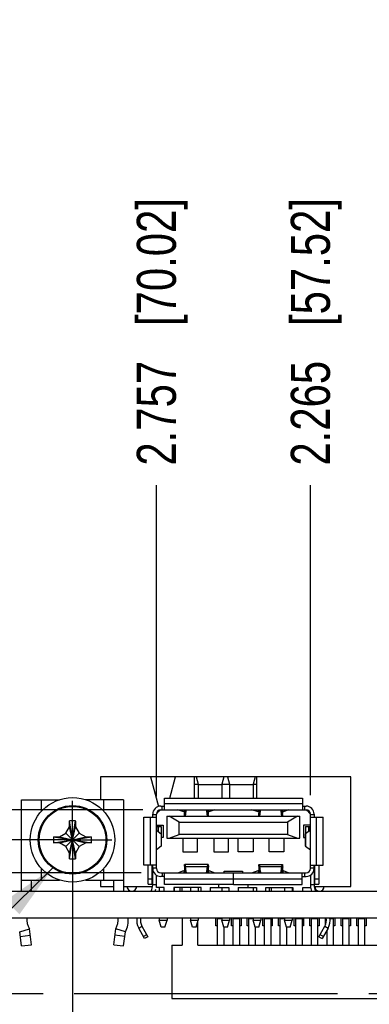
# Model space of a CAD drawing. Header units: inches. Extents: x -4.5 to 34, y 0 to 22.
# Tile 6 of 41: x 12.9 to 14, y 4 to 7.2. Entities that reach past the tile are written whole.
import ezdxf

# ---------------------------------------------------------------- set-up
doc = ezdxf.new("R2010")
doc.units = ezdxf.units.IN
doc.header["$LTSCALE"] = 1.87
doc.header["$MEASUREMENT"] = 0
doc.linetypes.add('CENTER', pattern=[0.6, 0.375, -0.075, 0.075, -0.075])
doc.linetypes.add('PHANTOM', pattern=[0.8, 0.45, -0.05, 0.1, -0.05, 0.1, -0.05])
doc.layers.get('0').update_dxf_attribs({"linetype": 'CONTINUOUS'})
for name, color, linetype in [('02___PRT_ALL_AXES', 7, 'CONTINUOUS'), ('DETAIL', 7, 'CONTINUOUS'), ('DIMENSIONS', 7, 'CONTINUOUS')]:
    doc.layers.add(name, color=color, linetype=linetype)
doc.styles.get("Standard").update_dxf_attribs({"font": 'txt', "width": 0.8})
doc.styles.add('TEXTSTYLE_1', font='gdt', dxfattribs={"width": 0.8})
doc.dimstyles.new('DIMSTYLE_2', dxfattribs={"dimtxt": 0.125, "dimasz": 0.18, "dimexe": 0.125, "dimexo": 0.0625, "dimgap": 0.09, "dimtad": 0, "dimtih": 1, "dimtoh": 1, "dimdec": 3, "dimzin": 4, "dimdsep": 46, "dimtxsty": 'STANDARD', "dimblk": '_FILLED', "dimblk1": '_FILLED', "dimblk2": '_FILLED', "dimcen": 0.09, "dimadec": 0, "dimazin": 0, "dimtp": 0.01, "dimtm": 0.01, "dimtfac": 1, "dimtdec": 3, "dimtofl": 0, "dimtmove": 0, "dimatfit": 3, "dimldrblk": '_FILLED', "dimfxl": 1, "dimtolj": 1, "dimtzin": 4, "dimarcsym": 0})
doc.dimstyles.new('DIMSTYLE_3', dxfattribs={"dimtxt": 0.125, "dimasz": 0.18, "dimexe": 0.125, "dimexo": 0.0625, "dimgap": 0.09, "dimtad": 0, "dimtih": 1, "dimtoh": 1, "dimdec": 3, "dimzin": 4, "dimdsep": 46, "dimtxsty": 'STANDARD', "dimblk": '_FILLED', "dimblk1": '_FILLED', "dimblk2": '_FILLED', "dimcen": 0.09, "dimadec": 0, "dimazin": 0, "dimtp": 0.01, "dimtm": 0.01, "dimtfac": 1, "dimtdec": 3, "dimtmove": 0, "dimatfit": 2, "dimldrblk": '_FILLED', "dimfxl": 1, "dimtolj": 1, "dimtzin": 4, "dimarcsym": 0})
doc.dimstyles.get("Standard").update_dxf_attribs({"dimtxt": 0.125, "dimasz": 0.18, "dimexe": 0.125, "dimexo": 0.0625, "dimgap": 0.09, "dimtad": 0, "dimtih": 1, "dimtoh": 1, "dimdec": 3, "dimzin": 4, "dimdsep": 46, "dimtxsty": 'STANDARD', "dimblk": '_FILLED', "dimblk1": '_FILLED', "dimblk2": '_FILLED', "dimcen": 0.09, "dimadec": 0, "dimazin": 0, "dimtol": 1, "dimtp": 0.01, "dimtm": 0.01, "dimtfac": 1, "dimtdec": 3, "dimtofl": 0, "dimtmove": 0, "dimatfit": 3, "dimldrblk": '_FILLED', "dimfxl": 1, "dimtolj": 1, "dimtzin": 4, "dimarcsym": 0})

# ---------------------------------------------------------------- blocks, each defined once
blk = doc.blocks.new('*D35')
at = {"layer": 'DIMENSIONS', "color": 2, "linetype": 'CONTINUOUS'}
for p, q in [((9.7163, 4.8058), (9.3303, 4.8058)), ((9.8535, 4.5674), (9.7163, 4.8058)), ((12.9807, 4.5674), (9.8535, 4.5674))]:
    blk.add_line(p, q, dxfattribs=at)
at = {"layer": 'DIMENSIONS', "color": 2, "linetype": 'CONTINUOUS', "insert": (9.2678, 4.8683), "char_height": 0.125, "width": 1.125, "attachment_point": 3, "line_spacing_factor": 0.9}
blk.add_mtext('.249{\\Ftxt.shx;\\W1.000000;\\H0.125000; }[6.32]', dxfattribs=at)
blk = doc.blocks.new('_FILLED')
at = {"color": 0, "linetype": 'BYBLOCK'}
blk.add_solid([(0, 0), (-1, 0.174), (-1, -0.174)], dxfattribs=at)
blk = doc.blocks.new('*D36')
at = {"layer": 'DIMENSIONS', "color": 2, "linetype": 'CONTINUOUS'}
blk.add_line((13.2624, 4.4624), (9.3303, 4.4624), dxfattribs=at)
at = {"layer": 'DIMENSIONS', "color": 2, "linetype": 'CONTINUOUS', "insert": (9.2678, 4.5249), "char_height": 0.125, "width": 1.125, "attachment_point": 3, "line_spacing_factor": 0.9}
blk.add_mtext('.144{\\Ftxt.shx;\\W1.000000;\\H0.125000; }[3.66]', dxfattribs=at)
blk = doc.blocks.new('*D37')
at = {"layer": 'DIMENSIONS', "color": 2, "linetype": 'CONTINUOUS'}
for p, q in [((9.7266, 4.9526), (9.3303, 4.9526)), ((9.8822, 4.6632), (9.7266, 4.9526)), ((13.2683, 4.6632), (9.8822, 4.6632))]:
    blk.add_line(p, q, dxfattribs=at)
at = {"layer": 'DIMENSIONS', "color": 2, "linetype": 'CONTINUOUS', "insert": (9.2678, 5.0151), "char_height": 0.125, "width": 1.125, "attachment_point": 3, "line_spacing_factor": 0.9}
blk.add_mtext('.345{\\Ftxt.shx;\\W1.000000;\\H0.125000; }[8.76]', dxfattribs=at)
blk = doc.blocks.new('*D41')
at = {"layer": 'DIMENSIONS', "color": 2, "linetype": 'CONTINUOUS'}
blk.add_line((13.0432, 4.5049), (13.0432, 3.3729), dxfattribs=at)
at = {"layer": 'DIMENSIONS', "color": 2, "linetype": 'CONTINUOUS', "insert": (12.9807, 3.3104), "char_height": 0.125, "width": 1.325, "attachment_point": 3, "rotation": 90, "line_spacing_factor": 0.9}
blk.add_mtext('3.025{\\Ftxt.shx;\\W1.000000;\\H0.125000; }[76.82]', dxfattribs=at)
blk = doc.blocks.new('*D48')
at = {"layer": 'DIMENSIONS', "color": 2, "linetype": 'CONTINUOUS'}
blk.add_line((13.8033, 4.71), (13.8033, 5.701), dxfattribs=at)
at = {"layer": 'DIMENSIONS', "color": 2, "linetype": 'CONTINUOUS', "insert": (13.7408, 5.7635), "char_height": 0.125, "width": 1.325, "attachment_point": 1, "rotation": 90, "line_spacing_factor": 0.9}
blk.add_mtext('2.265{\\Ftxt.shx;\\W1.000000;\\H0.125000; }[57.52]', dxfattribs=at)
blk = doc.blocks.new('*D49')
at = {"layer": 'DIMENSIONS', "color": 2, "linetype": 'CONTINUOUS'}
blk.add_line((13.3111, 4.706), (13.3111, 5.701), dxfattribs=at)
at = {"layer": 'DIMENSIONS', "color": 2, "linetype": 'CONTINUOUS', "insert": (13.2486, 5.7635), "char_height": 0.125, "width": 1.325, "attachment_point": 1, "rotation": 90, "line_spacing_factor": 0.9}
blk.add_mtext('2.757{\\Ftxt.shx;\\W1.000000;\\H0.125000; }[70.02]', dxfattribs=at)
blk = doc.blocks.new('*D50')
at = {"layer": 'DIMENSIONS', "color": 2, "linetype": 'CONTINUOUS'}
blk.add_line((12.5319, 4.8478), (12.5319, 5.701), dxfattribs=at)
at = {"layer": 'DIMENSIONS', "color": 2, "linetype": 'CONTINUOUS', "insert": (12.4694, 5.7635), "char_height": 0.125, "width": 1.325, "attachment_point": 1, "rotation": 90, "line_spacing_factor": 0.9}
blk.add_mtext('3.536{\\Ftxt.shx;\\W1.000000;\\H0.125000; }[89.81]', dxfattribs=at)
blk = doc.blocks.new('*D51')
at = {"layer": 'DIMENSIONS', "color": 2, "linetype": 'CONTINUOUS'}
blk.add_line((12.3193, 4.8478), (12.3193, 5.701), dxfattribs=at)
at = {"layer": 'DIMENSIONS', "color": 2, "linetype": 'CONTINUOUS', "insert": (12.2568, 5.7635), "char_height": 0.125, "width": 1.325, "attachment_point": 1, "rotation": 90, "line_spacing_factor": 0.9}
blk.add_mtext('3.748{\\Ftxt.shx;\\W1.000000;\\H0.125000; }[95.21]', dxfattribs=at)
blk = doc.blocks.new('*D52')
at = {"layer": 'DIMENSIONS', "color": 2, "linetype": 'CONTINUOUS'}
blk.add_line((12.0907, 4.5643), (12.0907, 5.701), dxfattribs=at)
at = {"layer": 'DIMENSIONS', "color": 2, "linetype": 'CONTINUOUS', "insert": (12.0282, 5.7635), "char_height": 0.125, "width": 1.425, "attachment_point": 1, "rotation": 90, "line_spacing_factor": 0.9}
blk.add_mtext('3.977{\\Ftxt.shx;\\W1.000000;\\H0.125000; }[101.02]', dxfattribs=at)
blk = doc.blocks.new('*D53')
at = {"layer": 'DIMENSIONS', "color": 2, "linetype": 'CONTINUOUS'}
blk.add_line((10.9982, 4.5525), (10.9982, 5.701), dxfattribs=at)
at = {"layer": 'DIMENSIONS', "color": 2, "linetype": 'CONTINUOUS', "insert": (10.9357, 5.7635), "char_height": 0.125, "width": 1.425, "attachment_point": 1, "rotation": 90, "line_spacing_factor": 0.9}
blk.add_mtext('5.070{\\Ftxt.shx;\\W1.000000;\\H0.125000; }[128.77]', dxfattribs=at)
blk = doc.blocks.new('*D54')
at = {"layer": 'DIMENSIONS', "color": 2, "linetype": 'CONTINUOUS'}
for p, q in [((15.2826, 4.5044), (14.9154, 3.3104)), ((14.9154, 3.3104), (14.7979, 3.3104))]:
    blk.add_line(p, q, dxfattribs=at)
at = {"layer": 'DIMENSIONS', "color": 2, "linetype": 'CONTINUOUS', "xscale": 0.18, "yscale": 0.18, "zscale": 0.18, "rotation": 72.9018599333}
blk.add_blockref('_FILLED', (15.2826, 4.5044), dxfattribs=at)
at = {"layer": 'DIMENSIONS', "color": 2, "linetype": 'CONTINUOUS', "insert": (14.7354, 3.3729), "char_height": 0.125, "width": 0.991667, "attachment_point": 3, "line_spacing_factor": 0.9, "style": 'TEXTSTYLE_1'}
blk.add_mtext('{\\Fgdt;n}\\Ftxt;.118{\\Ftxt.shx;\\W1.000000;\\H0.125000; }[3]', dxfattribs=at)

msp = doc.modelspace()

# ---------------------------------------------------------------- linework, layer by layer
at = {"color": 7, "linetype": 'CONTINUOUS'}
for p, q in [((13.1326, 4.7684), (13.1326, 4.6956)), ((13.9326, 4.7684), (13.1326, 4.7684)), ((13.2926, 4.7684), (13.3178, 4.674)), ((13.3546, 4.7006), (13.3726, 4.7684)), ((13.4326, 4.7006), (13.4326, 4.7684)), ((13.4386, 4.7684), (13.4451, 4.7459)), ((13.5266, 4.7684), (13.5201, 4.7459)), ((13.5386, 4.7684), (13.5451, 4.7459)), ((13.6266, 4.7684), (13.6201, 4.7459)), ((13.6326, 4.7006), (13.6326, 4.7684)), ((13.9326, 4.4184), (13.9326, 4.7684)), ((13.4326, 4.7459), (13.4451, 4.7459)), ((13.4451, 4.7459), (13.4451, 4.7006)), ((13.5201, 4.7434), (13.4451, 4.7434)), ((13.5201, 4.7459), (13.5451, 4.7459)), ((13.5201, 4.7459), (13.5201, 4.7006)), ((13.5451, 4.7459), (13.5451, 4.7006)), ((13.6201, 4.7434), (13.5451, 4.7434)), ((13.6201, 4.7459), (13.6326, 4.7459)), ((13.6201, 4.7459), (13.6201, 4.7006)), ((12.8799, 4.4034), (12.8799, 4.6956)), ((12.8799, 4.6956), (13.001, 4.6956)), ((12.9439, 4.6589), (12.9439, 4.6956)), ((13.2064, 4.6956), (13.0853, 4.6956)), ((13.1424, 4.6956), (13.1424, 4.6589)), ((13.2064, 4.6956), (13.2064, 4.4034)), ((13.3367, 4.7006), (13.7777, 4.7006)), ((13.3367, 4.6632), (13.3367, 4.7006)), ((13.7777, 4.7006), (13.7777, 4.6632)), ((13.3209, 4.6622), (13.3213, 4.6607)), ((13.3249, 4.675), (13.3367, 4.675)), ((13.3249, 4.6632), (13.7895, 4.6632)), ((13.3288, 4.675), (13.3288, 4.6632)), ((13.7777, 4.6829), (13.3367, 4.6829)), ((13.3991, 4.6567), (13.38, 4.6632)), ((13.3991, 4.6632), (13.3991, 4.6567)), ((13.4035, 4.6511), (13.4049, 4.6632)), ((13.4054, 4.6594), (13.4035, 4.6435)), ((13.4054, 4.6632), (13.4054, 4.6594)), ((13.4728, 4.6594), (13.4728, 4.6632)), ((13.4746, 4.6435), (13.4728, 4.6594)), ((13.4733, 4.6632), (13.4747, 4.6511)), ((13.4775, 4.6579), (13.4777, 4.6622)), ((13.4981, 4.6632), (13.4791, 4.6567)), ((13.4791, 4.6567), (13.4791, 4.6632)), ((13.6364, 4.6567), (13.6162, 4.6632)), ((13.6364, 4.6632), (13.6364, 4.6567)), ((13.6378, 4.6612), (13.638, 4.6579)), ((13.641, 4.6511), (13.6425, 4.6632)), ((13.643, 4.6594), (13.6411, 4.6435)), ((13.643, 4.6632), (13.643, 4.6594)), ((13.7104, 4.6594), (13.7104, 4.6632)), ((13.7122, 4.6435), (13.7104, 4.6594)), ((13.7109, 4.6632), (13.7122, 4.6511)), ((13.7149, 4.6579), (13.7151, 4.6622)), ((13.7344, 4.6632), (13.7163, 4.6567)), ((13.7163, 4.6567), (13.7163, 4.6632)), ((13.7777, 4.675), (13.7895, 4.675)), ((13.7855, 4.6632), (13.7855, 4.675)), ((13.0527, 4.5064), (13.0337, 4.6284)), ((13.0337, 4.5065), (13.0527, 4.6282)), ((13.0337, 4.6094), (13.0337, 4.6276)), ((13.0527, 4.6276), (13.0527, 4.6094)), ((13.2708, 4.4861), (13.2708, 4.6396)), ((13.2708, 4.6396), (13.3111, 4.6396)), ((13.2914, 4.6396), (13.2914, 4.4861)), ((13.2993, 4.6396), (13.2993, 4.6495)), ((13.3111, 4.6475), (13.2993, 4.6475)), ((13.3111, 4.4762), (13.3111, 4.6495)), ((13.3444, 4.6435), (13.77, 4.6435)), ((13.3444, 4.6435), (13.3444, 4.5727)), ((13.3838, 4.6239), (13.3523, 4.6435)), ((13.4006, 4.6567), (13.4035, 4.6567)), ((13.4006, 4.656), (13.4006, 4.6567)), ((13.4035, 4.656), (13.4006, 4.656)), ((13.4009, 4.6435), (13.4006, 4.6536)), ((13.4012, 4.6497), (13.4014, 4.6488)), ((13.4016, 4.6486), (13.4016, 4.6435)), ((13.4747, 4.6567), (13.4775, 4.6567)), ((13.4775, 4.656), (13.4747, 4.656)), ((13.4747, 4.6511), (13.4753, 4.6497)), ((13.4753, 4.6497), (13.476, 4.6488)), ((13.476, 4.6488), (13.4763, 4.6487)), ((13.4763, 4.6487), (13.4765, 4.6486)), ((13.4765, 4.6486), (13.4765, 4.6435)), ((13.4775, 4.6567), (13.4775, 4.656)), ((13.638, 4.6567), (13.641, 4.6567)), ((13.638, 4.6567), (13.638, 4.656)), ((13.641, 4.656), (13.638, 4.656)), ((13.6383, 4.6435), (13.638, 4.6536)), ((13.6386, 4.6497), (13.6389, 4.6488)), ((13.6391, 4.6486), (13.6391, 4.6435)), ((13.7122, 4.6567), (13.7149, 4.6567)), ((13.7149, 4.656), (13.7122, 4.656)), ((13.7122, 4.6511), (13.7128, 4.6497)), ((13.7128, 4.6497), (13.7135, 4.6488)), ((13.7135, 4.6488), (13.7137, 4.6487)), ((13.7137, 4.6487), (13.714, 4.6486)), ((13.714, 4.6486), (13.714, 4.6435)), ((13.7149, 4.656), (13.7149, 4.6567)), ((13.7621, 4.6435), (13.7306, 4.6239)), ((13.77, 4.5727), (13.77, 4.6435)), ((13.8033, 4.4762), (13.8033, 4.6495)), ((13.8151, 4.6475), (13.8033, 4.6475)), ((13.8033, 4.6396), (13.8436, 4.6396)), ((13.8151, 4.6495), (13.8151, 4.6396)), ((13.8229, 4.4861), (13.8229, 4.6396)), ((13.8436, 4.4861), (13.8436, 4.6396)), ((13.0218, 4.5888), (13.0337, 4.6094)), ((13.0337, 4.5254), (13.0527, 4.6094)), ((13.0527, 4.5254), (13.0337, 4.6094)), ((13.0527, 4.6094), (13.0646, 4.5888)), ((13.3111, 4.614), (13.3328, 4.614)), ((13.3111, 4.5981), (13.3265, 4.5866)), ((13.3124, 4.6097), (13.3269, 4.6097)), ((13.3124, 4.5981), (13.3124, 4.6097)), ((13.3165, 4.6097), (13.3165, 4.5941)), ((13.3269, 4.6097), (13.3269, 4.5876)), ((13.3328, 4.614), (13.3328, 4.5746)), ((13.3838, 4.6239), (13.7306, 4.6239)), ((13.3838, 4.5845), (13.3838, 4.6239)), ((13.7306, 4.6239), (13.7306, 4.5845)), ((13.8033, 4.614), (13.7816, 4.614)), ((13.7816, 4.614), (13.7816, 4.5746)), ((13.7875, 4.6097), (13.802, 4.6097)), ((13.7875, 4.6097), (13.7875, 4.5876)), ((13.8033, 4.5981), (13.7879, 4.5867)), ((13.7979, 4.5947), (13.7979, 4.6097)), ((13.802, 4.6097), (13.802, 4.5984)), ((12.9822, 4.5579), (13.1042, 4.5769)), ((12.9823, 4.5768), (13.104, 4.5579)), ((12.9829, 4.5769), (13.0012, 4.5769)), ((13.0012, 4.5769), (13.0218, 4.5888)), ((13.0012, 4.5579), (13.0852, 4.5769)), ((13.0012, 4.5769), (13.0852, 4.5579)), ((13.0218, 4.546), (13.0646, 4.5888)), ((13.0218, 4.5888), (13.0646, 4.546)), ((13.0646, 4.5888), (13.0852, 4.5769)), ((13.0852, 4.5769), (13.1034, 4.5769)), ((13.3265, 4.5867), (13.3265, 4.5469)), ((13.3265, 4.5867), (13.3268, 4.5865)), ((13.3269, 4.5865), (13.3268, 4.5868)), ((13.3268, 4.5865), (13.3269, 4.5865)), ((13.3269, 4.5865), (13.3269, 4.547)), ((13.3328, 4.5746), (13.3269, 4.5746)), ((13.3444, 4.5727), (13.77, 4.5727)), ((13.3523, 4.5727), (13.3838, 4.5845)), ((13.7306, 4.5845), (13.3838, 4.5845)), ((13.3958, 4.5727), (13.3958, 4.5294)), ((13.443, 4.5294), (13.443, 4.5727)), ((13.4942, 4.5727), (13.4942, 4.5294)), ((13.5414, 4.5294), (13.5414, 4.5727)), ((13.5729, 4.5294), (13.5729, 4.5727)), ((13.6202, 4.5727), (13.6202, 4.5294)), ((13.6714, 4.5294), (13.6714, 4.5727)), ((13.7186, 4.5727), (13.7186, 4.5294)), ((13.7306, 4.5845), (13.7621, 4.5727)), ((13.7816, 4.5746), (13.7875, 4.5746)), ((13.7876, 4.5868), (13.7875, 4.5865)), ((13.7875, 4.5865), (13.7876, 4.5865)), ((13.7875, 4.5865), (13.7875, 4.547)), ((13.7876, 4.5865), (13.7879, 4.5867)), ((13.7879, 4.5469), (13.7879, 4.5867)), ((13.0012, 4.5579), (12.9829, 4.5579)), ((13.0218, 4.546), (13.0012, 4.5579)), ((13.0337, 4.5254), (13.0218, 4.546)), ((13.0646, 4.546), (13.0527, 4.5254)), ((13.0852, 4.5579), (13.0646, 4.546)), ((13.1034, 4.5579), (13.0852, 4.5579)), ((13.3265, 4.5469), (13.3111, 4.5355)), ((13.3268, 4.5471), (13.3265, 4.5469)), ((13.3269, 4.547), (13.3268, 4.5471)), ((13.3268, 4.5467), (13.3269, 4.547)), ((13.7876, 4.5471), (13.7875, 4.547)), ((13.7875, 4.547), (13.7876, 4.5467)), ((13.7879, 4.5469), (13.7876, 4.5471)), ((13.7879, 4.5469), (13.8033, 4.5355)), ((13.0337, 4.5071), (13.0337, 4.5254)), ((13.0527, 4.5254), (13.0527, 4.5071)), ((13.3958, 4.5294), (13.443, 4.5294)), ((13.4942, 4.5294), (13.5414, 4.5294)), ((13.6202, 4.5294), (13.5729, 4.5294)), ((13.7186, 4.5294), (13.6714, 4.5294)), ((12.9439, 4.4391), (12.9439, 4.4759)), ((13.1424, 4.4759), (13.1424, 4.4391)), ((13.3111, 4.4861), (13.2708, 4.4861)), ((13.2846, 4.4259), (13.2846, 4.4861)), ((13.2964, 4.4861), (13.2964, 4.4259)), ((13.2964, 4.4802), (13.2985, 4.4802)), ((13.2985, 4.4802), (13.2985, 4.4526)), ((13.2993, 4.4762), (13.2993, 4.4861)), ((13.2993, 4.4782), (13.3111, 4.4782)), ((13.2993, 4.4234), (13.2993, 4.4749)), ((13.38, 4.4625), (13.3991, 4.469)), ((13.3991, 4.469), (13.3991, 4.4624)), ((13.4006, 4.4697), (13.4035, 4.4697)), ((13.4006, 4.4697), (13.4006, 4.4689)), ((13.4035, 4.4689), (13.4006, 4.4689)), ((13.4765, 4.4888), (13.4016, 4.4888)), ((13.4016, 4.477), (13.4016, 4.4888)), ((13.4019, 4.477), (13.4016, 4.477)), ((13.4021, 4.4769), (13.4019, 4.477)), ((13.4029, 4.476), (13.4021, 4.4769)), ((13.4035, 4.4745), (13.4029, 4.476)), ((13.4035, 4.4826), (13.4747, 4.4826)), ((13.4035, 4.4826), (13.4054, 4.4663)), ((13.4049, 4.4624), (13.4035, 4.4745)), ((13.4728, 4.4663), (13.4747, 4.4826)), ((13.4747, 4.4745), (13.4733, 4.4624)), ((13.4747, 4.4697), (13.4775, 4.4697)), ((13.4775, 4.4689), (13.4747, 4.4689)), ((13.4751, 4.4756), (13.4749, 4.4751)), ((13.4765, 4.477), (13.4765, 4.4888)), ((13.477, 4.476), (13.4767, 4.4769)), ((13.4772, 4.4836), (13.4774, 4.4798)), ((13.4775, 4.4689), (13.4775, 4.4697)), ((13.4791, 4.469), (13.4981, 4.4625)), ((13.4791, 4.4624), (13.4791, 4.469)), ((13.6162, 4.4625), (13.6364, 4.469)), ((13.6364, 4.469), (13.6364, 4.4624)), ((13.638, 4.4697), (13.641, 4.4697)), ((13.638, 4.4689), (13.638, 4.4697)), ((13.641, 4.4689), (13.638, 4.4689)), ((13.6391, 4.4888), (13.714, 4.4888)), ((13.6391, 4.477), (13.6391, 4.4888)), ((13.6393, 4.477), (13.6391, 4.477)), ((13.6396, 4.4769), (13.6393, 4.477)), ((13.6404, 4.476), (13.6396, 4.4769)), ((13.641, 4.4745), (13.6404, 4.476)), ((13.641, 4.4826), (13.7122, 4.4826)), ((13.641, 4.4826), (13.643, 4.4662)), ((13.6425, 4.4624), (13.641, 4.4745)), ((13.7104, 4.4663), (13.7122, 4.4826)), ((13.7122, 4.4745), (13.7109, 4.4624)), ((13.7122, 4.4697), (13.7149, 4.4697)), ((13.7149, 4.4689), (13.7122, 4.4689)), ((13.7126, 4.4756), (13.7124, 4.4751)), ((13.714, 4.477), (13.714, 4.4888)), ((13.7144, 4.476), (13.7141, 4.4769)), ((13.7146, 4.4836), (13.7148, 4.4798)), ((13.7149, 4.4697), (13.7149, 4.4689)), ((13.7163, 4.469), (13.7344, 4.4625)), ((13.7163, 4.4624), (13.7163, 4.469)), ((13.8033, 4.4861), (13.8436, 4.4861)), ((13.8033, 4.4782), (13.8151, 4.4782)), ((13.8151, 4.4762), (13.8151, 4.4861)), ((13.8151, 4.4749), (13.8151, 4.4234)), ((13.8159, 4.4802), (13.818, 4.4802)), ((13.8159, 4.4802), (13.8159, 4.4526)), ((13.818, 4.4259), (13.818, 4.4861)), ((13.8298, 4.4861), (13.8298, 4.4259)), ((12.8799, 4.4391), (13.001, 4.4391)), ((12.9119, 4.4034), (12.9119, 4.4391)), ((13.0853, 4.4391), (13.2064, 4.4391)), ((13.1326, 4.4391), (13.1326, 4.4184)), ((13.1744, 4.4391), (13.1744, 4.4034)), ((13.2964, 4.4416), (13.2846, 4.4416)), ((13.2985, 4.4526), (13.2964, 4.4526)), ((13.3111, 4.4152), (13.3111, 4.4547)), ((13.3249, 4.4624), (13.5568, 4.4624)), ((13.3371, 4.4506), (13.3249, 4.4506)), ((13.3292, 4.4624), (13.3292, 4.4506)), ((13.3371, 4.425), (13.3371, 4.4624)), ((13.3371, 4.4428), (13.5568, 4.4428)), ((13.4006, 4.4678), (13.4004, 4.4635)), ((13.4054, 4.4663), (13.4054, 4.4624)), ((13.4728, 4.4624), (13.4728, 4.4663)), ((13.5277, 4.4676), (13.5867, 4.4676)), ((13.5277, 4.4624), (13.5277, 4.4676)), ((13.5568, 4.4624), (13.5568, 4.425)), ((13.5576, 4.4624), (13.7895, 4.4624)), ((13.5576, 4.425), (13.5576, 4.4624)), ((13.5576, 4.4428), (13.7773, 4.4428)), ((13.5867, 4.4676), (13.5867, 4.4624)), ((13.638, 4.4678), (13.6378, 4.4635)), ((13.643, 4.4662), (13.643, 4.4624)), ((13.7104, 4.4624), (13.7104, 4.4663)), ((13.7773, 4.425), (13.7773, 4.4624)), ((13.7773, 4.4506), (13.7895, 4.4506)), ((13.7851, 4.4506), (13.7851, 4.4624)), ((13.8033, 4.4547), (13.8033, 4.4152)), ((13.818, 4.4526), (13.8159, 4.4526)), ((13.8298, 4.4416), (13.818, 4.4416)), ((13.1326, 4.4184), (13.1744, 4.4184)), ((13.2064, 4.4184), (13.2993, 4.4184)), ((13.2846, 4.4259), (13.2964, 4.4259)), ((13.2993, 4.4259), (13.297, 4.4259)), ((13.3111, 4.4234), (13.2993, 4.4234)), ((13.3355, 4.4152), (13.3111, 4.4152)), ((13.3201, 4.4152), (13.3201, 4.4034)), ((13.3355, 4.4034), (13.3355, 4.4152)), ((13.5568, 4.425), (13.3371, 4.425)), ((13.4538, 4.4152), (13.3668, 4.4152)), ((13.3668, 4.4152), (13.3668, 4.4034)), ((13.3685, 4.4034), (13.3685, 4.4152)), ((13.3876, 4.4034), (13.3876, 4.4152)), ((13.3935, 4.4034), (13.3935, 4.4152)), ((13.4201, 4.4152), (13.4201, 4.4034)), ((13.4451, 4.4152), (13.4451, 4.4034)), ((13.4538, 4.4034), (13.4538, 4.4152)), ((13.4832, 4.4152), (13.5422, 4.4152)), ((13.4832, 4.4152), (13.4832, 4.4034)), ((13.5107, 4.4152), (13.5107, 4.425)), ((13.5201, 4.4152), (13.5201, 4.4034)), ((13.5422, 4.4152), (13.5422, 4.4034)), ((13.5576, 4.425), (13.7773, 4.425)), ((13.5722, 4.4152), (13.6312, 4.4152)), ((13.5722, 4.4152), (13.5722, 4.4034)), ((13.6036, 4.425), (13.6036, 4.4152)), ((13.6201, 4.4152), (13.6201, 4.4034)), ((13.6312, 4.4152), (13.6312, 4.4034)), ((13.6605, 4.4152), (13.7475, 4.4152)), ((13.6605, 4.4034), (13.6605, 4.4152)), ((13.673, 4.4034), (13.673, 4.4152)), ((13.679, 4.4034), (13.679, 4.4152)), ((13.7201, 4.4152), (13.7201, 4.4034)), ((13.7451, 4.4152), (13.7451, 4.4034)), ((13.7475, 4.4152), (13.7475, 4.4034)), ((13.7788, 4.4152), (13.8033, 4.4152)), ((13.7788, 4.4034), (13.7788, 4.4152)), ((13.8151, 4.4234), (13.8033, 4.4234)), ((13.8151, 4.4184), (13.9326, 4.4184)), ((13.818, 4.4259), (13.8298, 4.4259)), ((10.0178, 4.4034), (14.1472, 4.4034)), ((10.0178, 4.3184), (16.0678, 4.3184)), ((13.3201, 4.3184), (13.3201, 4.3109)), ((13.3201, 4.3109), (13.3451, 4.3109)), ((13.3266, 4.2884), (13.3201, 4.3109)), ((13.3386, 4.2884), (13.3451, 4.3109)), ((13.3451, 4.3184), (13.3451, 4.3109)), ((13.3936, 4.3184), (13.3936, 4.2304)), ((13.4201, 4.3184), (13.4201, 4.3109)), ((13.4201, 4.3109), (13.4451, 4.3109)), ((13.4266, 4.2884), (13.4201, 4.3109)), ((13.4386, 4.2884), (13.4451, 4.3109)), ((13.4451, 4.3184), (13.4451, 4.3109)), ((13.5016, 4.2924), (13.5016, 4.3184)), ((13.5056, 4.3164), (13.5201, 4.3164)), ((13.5056, 4.3164), (13.5056, 4.2304)), ((13.5201, 4.3184), (13.5201, 4.3109)), ((13.5201, 4.3109), (13.5451, 4.3109)), ((13.5266, 4.2884), (13.5201, 4.3109)), ((13.5386, 4.2884), (13.5451, 4.3109)), ((13.5451, 4.3184), (13.5451, 4.3109)), ((13.5516, 4.2924), (13.5516, 4.3184)), ((13.5556, 4.3164), (13.5776, 4.3164)), ((13.5556, 4.3164), (13.5556, 4.2304)), ((13.5776, 4.2304), (13.5776, 4.3164)), ((13.5816, 4.3184), (13.5816, 4.2924)), ((13.6016, 4.2924), (13.6016, 4.3184)), ((13.6056, 4.3164), (13.6201, 4.3164)), ((13.6056, 4.3164), (13.6056, 4.2304)), ((13.6201, 4.3184), (13.6201, 4.3109)), ((13.6201, 4.3109), (13.6451, 4.3109)), ((13.6266, 4.2884), (13.6201, 4.3109)), ((13.6386, 4.2884), (13.6451, 4.3109)), ((13.6451, 4.3184), (13.6451, 4.3109)), ((13.6516, 4.2924), (13.6516, 4.3184)), ((13.6556, 4.3164), (13.6776, 4.3164)), ((13.6556, 4.3164), (13.6556, 4.2304)), ((13.6776, 4.2304), (13.6776, 4.3164)), ((13.6816, 4.3184), (13.6816, 4.2924)), ((13.7016, 4.2924), (13.7016, 4.3184)), ((13.7056, 4.3164), (13.7201, 4.3164)), ((13.7056, 4.3164), (13.7056, 4.2304)), ((13.7201, 4.3184), (13.7201, 4.3109)), ((13.7201, 4.3109), (13.7451, 4.3109)), ((13.7266, 4.2884), (13.7201, 4.3109)), ((13.7386, 4.2884), (13.7451, 4.3109)), ((13.7451, 4.3184), (13.7451, 4.3109)), ((13.7516, 4.2924), (13.7516, 4.3184)), ((13.7556, 4.3164), (13.7776, 4.3164)), ((13.7556, 4.3164), (13.7556, 4.2304)), ((13.7776, 4.2304), (13.7776, 4.3164)), ((13.7816, 4.3184), (13.7816, 4.2924)), ((13.8016, 4.2924), (13.8016, 4.3184)), ((13.8056, 4.3164), (13.8276, 4.3164)), ((13.8056, 4.3164), (13.8056, 4.2304)), ((13.8276, 4.2304), (13.8276, 4.3164)), ((13.8316, 4.3184), (13.8316, 4.2924)), ((13.8516, 4.2958), (13.8516, 4.3184)), ((13.8656, 4.3164), (13.8776, 4.3164)), ((13.8776, 4.2304), (13.8776, 4.3164)), ((13.8816, 4.3184), (13.8816, 4.2924)), ((13.9016, 4.2924), (13.9016, 4.3184)), ((13.9056, 4.3164), (13.9276, 4.3164)), ((13.9056, 4.3164), (13.9056, 4.2304)), ((13.9276, 4.2304), (13.9276, 4.3164)), ((13.9316, 4.3184), (13.9316, 4.2924)), ((13.9516, 4.2924), (13.9516, 4.3184)), ((13.9556, 4.3164), (13.9776, 4.3164)), ((13.9556, 4.3164), (13.9556, 4.2304)), ((13.9776, 4.2304), (13.9776, 4.3164)), ((13.9816, 4.3184), (13.9816, 4.2924)), ((12.8742, 4.2734), (12.9052, 4.2833)), ((12.9117, 4.2324), (12.9052, 4.2833)), ((13.1747, 4.2324), (13.1812, 4.2833)), ((13.2122, 4.2734), (13.1812, 4.2833)), ((13.2546, 4.2857), (13.2649, 4.2914)), ((13.2732, 4.252), (13.2546, 4.2857)), ((13.2649, 4.2914), (13.2836, 4.2577)), ((13.3386, 4.2884), (13.3266, 4.2884)), ((13.4386, 4.2884), (13.4266, 4.2884)), ((13.4436, 4.2304), (13.4436, 4.3056)), ((13.5056, 4.2924), (13.5016, 4.2924)), ((13.5386, 4.2884), (13.5266, 4.2884)), ((13.5276, 4.2304), (13.5276, 4.2884)), ((13.5556, 4.2924), (13.5516, 4.2924)), ((13.5816, 4.2924), (13.5776, 4.2924)), ((13.6056, 4.2924), (13.6016, 4.2924)), ((13.6386, 4.2884), (13.6266, 4.2884)), ((13.6276, 4.2304), (13.6276, 4.2884)), ((13.6556, 4.2924), (13.6516, 4.2924)), ((13.6816, 4.2924), (13.6776, 4.2924)), ((13.7056, 4.2924), (13.7016, 4.2924)), ((13.7386, 4.2884), (13.7266, 4.2884)), ((13.7276, 4.2304), (13.7276, 4.2884)), ((13.7556, 4.2924), (13.7516, 4.2924)), ((13.7816, 4.2924), (13.7776, 4.2924)), ((13.8056, 4.2924), (13.8016, 4.2924)), ((13.8316, 4.2924), (13.8276, 4.2924)), ((13.8308, 4.2577), (13.8495, 4.2914)), ((13.8598, 4.2857), (13.8412, 4.252)), ((13.8495, 4.2914), (13.8598, 4.2857)), ((13.8816, 4.2924), (13.8776, 4.2924)), ((13.9056, 4.2924), (13.9016, 4.2924)), ((13.9316, 4.2924), (13.9276, 4.2924)), ((13.9556, 4.2924), (13.9516, 4.2924)), ((13.9816, 4.2924), (13.9776, 4.2924)), ((12.8799, 4.2284), (12.8742, 4.2734)), ((12.8761, 4.2584), (12.9079, 4.2624)), ((13.2102, 4.2584), (13.1785, 4.2624)), ((13.2064, 4.2284), (13.2122, 4.2734)), ((13.28, 4.2641), (13.2697, 4.2583)), ((13.2836, 4.2577), (13.2732, 4.252)), ((13.8308, 4.2577), (13.8411, 4.252)), ((13.8447, 4.2583), (13.8343, 4.2641)), ((13.8556, 4.2781), (13.8556, 4.2304)), ((12.8799, 4.2284), (12.9117, 4.2324)), ((13.1747, 4.2324), (13.2064, 4.2284)), ((13.3606, 4.2304), (13.3936, 4.2304)), ((13.3606, 4.2304), (13.3606, 4.0604)), ((13.4436, 4.2304), (15.1878, 4.2305)), ((13.3606, 4.0604), (15.6226, 4.0605))]:
    msp.add_line(p, q, dxfattribs=at)
for radius in [0.135, 0.1095, 0.1067]:
    msp.add_circle((13.0432, 4.5674), radius, dxfattribs=at)
for centre, radius, start, end in [((13.3249, 4.6495), 0.0256, 90, 180), ((13.3249, 4.6495), 0.0138, 90, 180), ((13.3308, 4.6435), 0.0197, 112.5001, 162.9005), ((13.3386, 4.6576), 0.062, 3.3062, 5.2325), ((13.3168, 4.6563), 0.0839, 1.0834, 3.3221), ((13.301, 4.6559), 0.0996, 0.5065, 1.1588), ((13.4097, 4.6589), 0.00432, 158.1791, 173.2164), ((13.5777, 4.6559), 0.1002, 178.8432, 179.4916), ((13.5792, 4.6576), 0.0588, 3.489, 5.5234), ((13.5437, 4.6559), 0.0943, 0.5349, 1.2232), ((13.6473, 4.6589), 0.00433, 157.8737, 172.8419), ((13.821, 4.6559), 0.1061, 178.9075, 179.52), ((13.7836, 4.6435), 0.0197, 22.5001, 72.9005), ((13.7895, 4.6495), 0.0256, 0, 90), ((13.7895, 4.6495), 0.0138, 0, 90), ((13.0432, 4.3251), 0.3032, 88.2071, 91.7929), ((13.3953, 4.6535), 0.00851, 339.6855, 343.5716), ((13.2112, 4.6545), 0.2663, 357.9072, 358.8028), ((13.2944, 4.6516), 0.1831, 357.4656, 357.856), ((13.4108, 4.6565), 0.0667, 358.831, 359.4996), ((13.6332, 4.6536), 0.00821, 338.656, 342.7027), ((13.4329, 4.6545), 0.282, 358.024, 358.8697), ((13.521, 4.6516), 0.1938, 357.607, 357.9756), ((13.6442, 4.6565), 0.0707, 358.896, 359.5276), ((13.2855, 4.5674), 0.3033, 178.2073, 181.7927), ((12.8009, 4.5674), 0.3033, 358.2073, 1.7927), ((13.0432, 4.8096), 0.3032, 268.2071, 271.7929), ((13.3249, 4.4762), 0.0256, 180, 270), ((13.3249, 4.4762), 0.0138, 180, 270), ((13.4673, 4.4691), 0.0667, 178.831, 179.4996), ((13.3005, 4.4698), 0.1002, 358.8432, 359.4916), ((13.674, 4.471), 0.2733, 178.1571, 178.7648), ((13.5641, 4.4748), 0.1634, 176.9359, 177.7887), ((13.6168, 4.4728), 0.2161, 177.782, 178.1382), ((13.5308, 4.4759), 0.0564, 172.0893, 173.2461), ((13.4829, 4.4721), 0.00851, 159.6855, 163.5716), ((13.2021, 4.4709), 0.2754, 0.9263, 1.8486), ((13.5771, 4.4698), 0.0996, 180.5065, 181.1588), ((13.7012, 4.4691), 0.0632, 178.766, 179.4716), ((13.5431, 4.4698), 0.0949, 358.7789, 359.4632), ((13.8968, 4.471), 0.2587, 178.0516, 178.6944), ((13.7926, 4.4748), 0.1545, 176.7592, 177.6619), ((13.8425, 4.4728), 0.2044, 177.6547, 178.0316), ((13.7715, 4.476), 0.0596, 172.5265, 173.6213), ((13.7208, 4.4722), 0.00886, 160.7298, 164.4478), ((13.4233, 4.4709), 0.2916, 0.8745, 1.7455), ((13.8204, 4.4698), 0.1055, 180.4782, 181.0943), ((13.7895, 4.4762), 0.0256, 270, 360), ((13.7895, 4.4762), 0.0138, 270, 360), ((13.4685, 4.4668), 0.00432, 338.1791, 353.2164), ((13.5614, 4.4694), 0.0839, 181.0834, 183.3221), ((13.5396, 4.4681), 0.062, 183.3062, 185.2325), ((13.7061, 4.4668), 0.00432, 338.4854, 353.5915), ((13.8037, 4.4694), 0.0888, 181.023, 183.138), ((13.7806, 4.4681), 0.0656, 183.123, 184.9413), ((13.2326, 4.4184), 0.015, 179.9982, 360), ((13.2599, 4.4234), 0.0394, 329.9806, 360), ((13.2599, 4.4234), 0.0512, 337.0022, 344.9903), ((13.8544, 4.4234), 0.0512, 183.7529, 202.9978), ((13.8544, 4.4234), 0.0394, 180, 210.0194), ((13.8326, 4.4184), 0.015, 180, 247.5), ((13.8326, 4.4184), 0.015, 270, 360), ((12.9558, 4.3134), 0.0588, 175.1162, 210.7665), ((13.1306, 4.3134), 0.0588, 329.2335, 4.8838), ((13.1306, 4.3134), 0.0908, 333.8727, 3.1555), ((13.2993, 4.3105), 0.0512, 171.1549, 209.0003), ((13.2993, 4.3105), 0.0394, 168.4674, 209.0003), ((13.8151, 4.3105), 0.0394, 330.9997, 11.5326), ((13.8151, 4.3105), 0.0512, 330.9997, 8.8451)]:
    msp.add_arc(centre, radius, start, end, dxfattribs=at)
for points, knots in [([(13.408, 4.6632), (13.4075, 4.6629), (13.4066, 4.6621), (13.4059, 4.6611), (13.4057, 4.6605)], [0, 0, 0, 0, 0.521741, 1, 1, 1, 1]), ([(13.4728, 4.6594), (13.4727, 4.6598), (13.4725, 4.6605), (13.4718, 4.6619), (13.4708, 4.6628), (13.4701, 4.6632)], [0, 0, 0, 0, 0.232549, 0.474653, 1, 1, 1, 1]), ([(13.6457, 4.6632), (13.6451, 4.6629), (13.6442, 4.6621), (13.6435, 4.6611), (13.6433, 4.6606)], [0, 0, 0, 0, 0.521602, 1, 1, 1, 1]), ([(13.7104, 4.6594), (13.7104, 4.6598), (13.7102, 4.6605), (13.7094, 4.6619), (13.7085, 4.6628), (13.7078, 4.6632)], [0, 0, 0, 0, 0.232537, 0.474588, 1, 1, 1, 1]), ([(13.4006, 4.656), (13.4006, 4.6549), (13.4007, 4.6533), (13.4009, 4.6511), (13.401, 4.6501), (13.4012, 4.6497)], [0, 0, 0, 0, 0.50966, 0.77266, 1, 1, 1, 1]), ([(13.4016, 4.6486), (13.4018, 4.6486), (13.4022, 4.6488), (13.4026, 4.6492), (13.403, 4.6498), (13.4032, 4.6503), (13.4033, 4.6506)], [0, 0, 0, 0, 0.181421, 0.4049, 0.680178, 1, 1, 1, 1]), ([(13.4765, 4.6486), (13.4766, 4.6486), (13.4767, 4.6487), (13.4767, 4.6488), (13.4768, 4.6491), (13.477, 4.6495), (13.4771, 4.6502), (13.4773, 4.6511), (13.4774, 4.6521), (13.4775, 4.6534), (13.4775, 4.6545), (13.4775, 4.6552)], [0, 0, 0, 0, 0.01715, 0.042842, 0.078782, 0.124445, 0.240406, 0.380496, 0.533817, 0.692174, 1, 1, 1, 1]), ([(13.638, 4.656), (13.638, 4.6549), (13.6381, 4.6533), (13.6383, 4.6511), (13.6384, 4.6501), (13.6386, 4.6497)], [0, 0, 0, 0, 0.509396, 0.772388, 1, 1, 1, 1]), ([(13.6391, 4.6486), (13.6392, 4.6486), (13.6396, 4.6488), (13.6401, 4.6492), (13.6405, 4.6498), (13.6407, 4.6503), (13.6408, 4.6506)], [0, 0, 0, 0, 0.186248, 0.411204, 0.684635, 1, 1, 1, 1]), ([(13.714, 4.6486), (13.714, 4.6486), (13.7141, 4.6487), (13.7142, 4.6489), (13.7144, 4.6494), (13.7145, 4.6502), (13.7146, 4.6511), (13.7147, 4.6521), (13.7148, 4.6534), (13.7149, 4.6545), (13.7149, 4.6552)], [0, 0, 0, 0, 0.016409, 0.041676, 0.122822, 0.238775, 0.379046, 0.532667, 0.69139, 1, 1, 1, 1]), ([(13.4016, 4.477), (13.4016, 4.477), (13.4015, 4.477), (13.4014, 4.4768), (13.4013, 4.4766), (13.4012, 4.4762), (13.401, 4.4755), (13.4009, 4.4746), (13.4008, 4.4736), (13.4007, 4.4722), (13.4007, 4.4712), (13.4006, 4.4705)], [0, 0, 0, 0, 0.01715, 0.042842, 0.078782, 0.124445, 0.240406, 0.380496, 0.533817, 0.692174, 1, 1, 1, 1]), ([(13.4009, 4.4836), (13.401, 4.4842), (13.4011, 4.4854), (13.4012, 4.4868), (13.4013, 4.4877), (13.4014, 4.4882), (13.4014, 4.4885), (13.4015, 4.4887), (13.4015, 4.4888)], [0, 0, 0, 0, 0.385993, 0.685865, 0.800951, 0.891825, 0.958103, 1, 1, 1, 1]), ([(13.4016, 4.4888), (13.4019, 4.4888), (13.4022, 4.4885), (13.4024, 4.4879), (13.4027, 4.4872), (13.4029, 4.4863), (13.4032, 4.4847), (13.4034, 4.4835), (13.4035, 4.4826)], [0, 0, 0, 0, 0.09796, 0.182913, 0.294774, 0.433496, 0.598238, 1, 1, 1, 1]), ([(13.4748, 4.4837), (13.4749, 4.4845), (13.4751, 4.4855), (13.4754, 4.4867), (13.4756, 4.4875), (13.4758, 4.4881), (13.4761, 4.4885), (13.4763, 4.4888), (13.4765, 4.4888)], [0, 0, 0, 0, 0.400414, 0.563873, 0.701422, 0.812577, 0.89766, 1, 1, 1, 1]), ([(13.4765, 4.477), (13.4764, 4.477), (13.4761, 4.4769), (13.4757, 4.4766), (13.4754, 4.4761), (13.4752, 4.4758), (13.4751, 4.4756)], [0, 0, 0, 0, 0.189912, 0.414258, 0.685115, 1, 1, 1, 1]), ([(13.4765, 4.4888), (13.4766, 4.4888), (13.4767, 4.4887), (13.4767, 4.4885), (13.4768, 4.488), (13.4769, 4.4874), (13.477, 4.4867), (13.4771, 4.4854), (13.4772, 4.4843), (13.4772, 4.4836)], [0, 0, 0, 0, 0.023724, 0.074881, 0.156453, 0.268406, 0.410004, 0.580128, 1, 1, 1, 1]), ([(13.4775, 4.4697), (13.4775, 4.4708), (13.4775, 4.4724), (13.4773, 4.4745), (13.4771, 4.4756), (13.477, 4.476)], [0, 0, 0, 0, 0.50966, 0.77266, 1, 1, 1, 1]), ([(13.6364, 4.469), (13.6368, 4.469), (13.6373, 4.4691), (13.6379, 4.4695), (13.638, 4.4697), (13.638, 4.4697)], [0, 0, 0, 0, 0.652962, 0.864026, 1, 1, 1, 1]), ([(13.6391, 4.477), (13.639, 4.477), (13.6388, 4.4769), (13.6387, 4.4766), (13.6386, 4.4762), (13.6384, 4.4755), (13.6383, 4.4746), (13.6382, 4.4736), (13.6381, 4.4722), (13.638, 4.4712), (13.638, 4.4705)], [0, 0, 0, 0, 0.042771, 0.079006, 0.124858, 0.241, 0.381106, 0.534337, 0.692543, 1, 1, 1, 1]), ([(13.6383, 4.4836), (13.6384, 4.4842), (13.6385, 4.4854), (13.6386, 4.4868), (13.6387, 4.4877), (13.6388, 4.4882), (13.6389, 4.4885), (13.6389, 4.4887), (13.639, 4.4888)], [0, 0, 0, 0, 0.385671, 0.685355, 0.800424, 0.891352, 0.957783, 1, 1, 1, 1]), ([(13.6391, 4.4888), (13.6393, 4.4888), (13.6396, 4.4885), (13.6399, 4.4879), (13.6401, 4.4872), (13.6404, 4.4863), (13.6407, 4.4847), (13.6409, 4.4835), (13.641, 4.4826)], [0, 0, 0, 0, 0.100654, 0.185978, 0.297778, 0.436108, 0.60019, 1, 1, 1, 1]), ([(13.7124, 4.4837), (13.7125, 4.4845), (13.7126, 4.4855), (13.7129, 4.4867), (13.7131, 4.4875), (13.7133, 4.4881), (13.7135, 4.4885), (13.7138, 4.4888), (13.714, 4.4888)], [0, 0, 0, 0, 0.402627, 0.566816, 0.704786, 0.815987, 0.900636, 1, 1, 1, 1]), ([(13.714, 4.477), (13.7138, 4.477), (13.7135, 4.4769), (13.7132, 4.4766), (13.7129, 4.4761), (13.7127, 4.4758), (13.7126, 4.4756)], [0, 0, 0, 0, 0.185017, 0.407716, 0.680399, 1, 1, 1, 1]), ([(13.714, 4.4888), (13.714, 4.4888), (13.7141, 4.4887), (13.7141, 4.4885), (13.7142, 4.488), (13.7143, 4.4874), (13.7144, 4.4867), (13.7145, 4.4854), (13.7146, 4.4843), (13.7146, 4.4836)], [0, 0, 0, 0, 0.023056, 0.07398, 0.155494, 0.267498, 0.40923, 0.579556, 1, 1, 1, 1]), ([(13.7149, 4.4697), (13.7149, 4.4708), (13.7148, 4.4724), (13.7147, 4.4745), (13.7145, 4.4756), (13.7144, 4.476)], [0, 0, 0, 0, 0.509911, 0.772918, 1, 1, 1, 1]), ([(13.4054, 4.4663), (13.4054, 4.4659), (13.4056, 4.4651), (13.4064, 4.4637), (13.4073, 4.4629), (13.408, 4.4624)], [0, 0, 0, 0, 0.232549, 0.474653, 1, 1, 1, 1]), ([(13.4701, 4.4624), (13.4707, 4.4628), (13.4716, 4.4636), (13.4723, 4.4646), (13.4725, 4.4651)], [0, 0, 0, 0, 0.521741, 1, 1, 1, 1]), ([(13.643, 4.4662), (13.6431, 4.4659), (13.6433, 4.4651), (13.644, 4.4637), (13.645, 4.4629), (13.6457, 4.4624)], [0, 0, 0, 0, 0.232564, 0.474721, 1, 1, 1, 1]), ([(13.7078, 4.4624), (13.7083, 4.4628), (13.7092, 4.4636), (13.7099, 4.4646), (13.7101, 4.4652)], [0, 0, 0, 0, 0.521879, 1, 1, 1, 1])]:
    msp.add_open_spline(points, degree=3, knots=knots, dxfattribs=at)
at = {"layer": '02___PRT_ALL_AXES', "color": 7, "linetype": 'CENTER'}
for q in [(13.0432, 4.6925), (12.9181, 4.5674), (13.0432, 4.4423), (13.1683, 4.5674)]:
    msp.add_line((13.0432, 4.5674), q, dxfattribs=at)
at = {"layer": 'DETAIL', "color": 8, "linetype": 'PHANTOM'}
msp.add_line((10.0178, 4.0764), (16.0678, 4.0764), dxfattribs=at)

# ---------------------------------------------------------------- dimensions: what is measured, and where the dimension line sits
at = {"layer": 'DIMENSIONS', "color": 2, "linetype": 'CONTINUOUS'}
for feature_location, offset, dtype, origin, picture, middle in [((10.9982, 4.5525), (0, 1.1485), 1, (16.0678, 4.49), '*D53', (10.9982, 6.476)), ((12.0907, 4.5643), (0, 1.1367), 1, (16.0678, 4.5018), '*D52', (12.0907, 6.476)), ((12.31931, 4.84778), (0, 0.85325), 1, (16.06776, 4.78528), '*D51', (12.31931, 6.42602)), ((12.5319, 4.8478), (0, 0.8532), 1, (16.0678, 4.7853), '*D50', (12.5319, 6.426)), ((13.3111, 4.706), (0, 0.995), 1, (16.0678, 4.614), '*D49', (13.3111, 6.426)), ((13.80325, 4.70998), (0, 0.99104), 1, (16.06776, 4.63961), '*D48', (13.80325, 6.42602)), ((13.2683, 4.6632), (-3.938, 0.2893), 0, (13.3308, 4.3184), '*D37', (8.7053, 4.9526)), ((12.9807, 4.5674), (-3.6504, 0.2385), 0, (13.0432, 4.3184), '*D35', (8.7053, 4.8058)), ((13.0432, 4.5049), (0, -1.132), 1, (16.0678, 4.5674), '*D41', (13.0432, 2.6479)), ((13.2624, 4.4624), (-3.9321, 0), 0, (13.3249, 4.3184), '*D36', (8.7053, 4.4624))]:
    dim = msp.add_ordinate_dim(feature_location=feature_location, offset=offset, dtype=dtype, origin=origin, dimstyle='DIMSTYLE_2', override={"dimtad": 1, "dimtih": 0, "dimtoh": 0}, dxfattribs=at)
    dim.commit()
    dim.dimension.update_dxf_attribs({"geometry": picture, "text_midpoint": middle})
dim = msp.add_diameter_dim_2p(p1=(15.2826, 4.5044), p2=(15.3174, 4.6173), text='%%c<>', dimstyle='DIMSTYLE_3', override={"dimpost": '<>'}, dxfattribs=at)
dim.commit()
dim.dimension.update_dxf_attribs({"geometry": '*D54', "text_midpoint": (14.2395, 3.3104), "dimtype": 163})

# ---------------------------------------------------------------- leaders
at = {"layer": 'DETAIL', "color": 2, "linetype": 'CONTINUOUS'}
msp.add_leader([(12.98, 4.4779), (11.7905, 3.3103)], dimstyle='STANDARD', override={"dimtad": 0}, dxfattribs=at)

doc.saveas('drawing.dxf')
